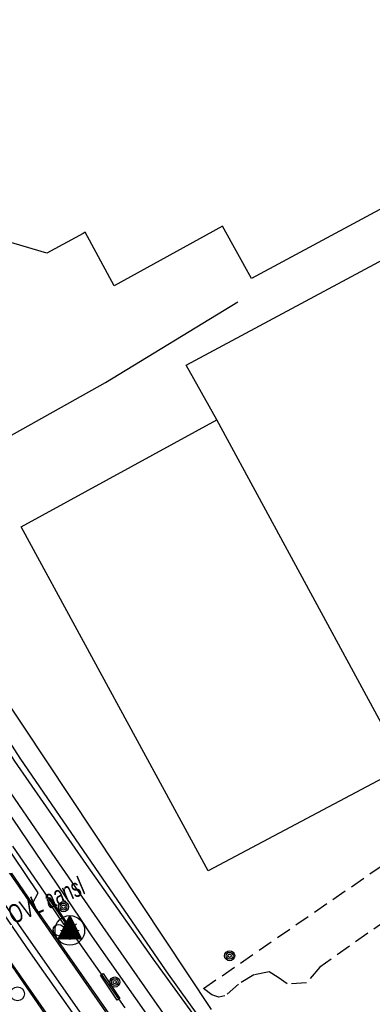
# Model space of a CAD drawing. Header units: metres. Extents: x 814 to 237605, y 2086 to 808797.
# Tile 36 of 57: x 119781 to 119828, y 403573 to 403705. Entities that reach past the tile are written whole.
import ezdxf

# ---------------------------------------------------------------- set-up
doc = ezdxf.new("R2010")
doc.units = ezdxf.units.M
doc.linetypes.add('E-L', pattern=[19.05, 12.7, -6.35])
doc.linetypes.add('Houtwal', pattern=[3, 2, -1])
doc.layers.get('0').update_dxf_attribs({"linetype": 'CONTINUOUS'})
for name, color, linetype in [('4503', 1, 'CONTINUOUS'), ('B-AF-HAAG-GD', 74, 'CONTINUOUS'), ('B-AF-HOUT-GD', 74, 'Houtwal'), ('B-BB-BORD-GD', 8, 'CONTINUOUS'), ('B-BP-BOOM-GD', 74, 'CONTINUOUS'), ('B-GB-BOUW-GD', 242, 'CONTINUOUS'), ('B-GR-GEMT2006-GS', 6, 'CONTINUOUS'), ('B-MK-ASSTRP-GD', 121, 'CONTINUOUS'), ('B-MK-STRP-GD', 121, 'CONTINUOUS'), ('B-OB-OVER-GD', 8, 'CONTINUOUS'), ('B-OV-PAAL-GD', 63, 'CONTINUOUS'), ('B-TR-SLOO-GD', 142, 'CONTINUOUS'), ('B-VH-FPAD-GD', 13, 'CONTINUOUS'), ('B-VH-HFDR-GD', 13, 'CONTINUOUS'), ('B-VH-PRKS-GD', 13, 'CONTINUOUS'), ('OVL HOH afstanden', 1, 'CONTINUOUS'), ('OVL Lichtpunt', 1, 'CONTINUOUS')]:
    doc.layers.add(name, color=color, linetype=linetype)
doc.linetypes.add('DIAMETER_10', pattern='A,12.7,-5.08,["4x10mm2",Standard,S=1,R=0,X=-5,Y=-0.5],-2', length=19.78)

# ---------------------------------------------------------------- blocks, each defined once
blk = doc.blocks.new('3001')
blk.add_line((-0.3, 0), (-0.3, -0.35))
blk.add_circle((0, 0), 0.3)
blk = doc.blocks.new('2901')
for radius in [0.27, 0.18, 0.09]:
    blk.add_circle((0, 0), radius)
blk = doc.blocks.new('2701')
at = {"lineweight": 0}
for q in [(-0.353, 0.351), (0.001, 0.497), (0.355, 0.351), (-0.499, -0.003), (-0.352, -0.356), (0.501, -0.003), (0.001, -0.503), (0.355, -0.356)]:
    blk.add_line((0.001, -0.003), q, dxfattribs=at)
blk = doc.blocks.new('2401')
blk.add_circle((0.001, -0.001), 0.375)
blk = doc.blocks.new('OV_MASTD')
at = {"layer": 'OVL Lichtpunt'}
for p, q in [((-0.3, 1.36), (0.73, 0.53)), ((-0.27, 1.44), (0.64, 0.71)), ((-0.23, 1.51), (0.54, 0.89)), ((-0.19, 1.59), (0.45, 1.08)), ((-0.15, 1.67), (0.36, 1.26)), ((-0.11, 1.74), (0.26, 1.44)), ((-0.07, 1.82), (0.17, 1.63)), ((-0.03, 1.9), (0.08, 1.81)), ((-0.97, 0.06), (0.53, -1.15)), ((-0.93, 0.14), (0.67, -1.15)), ((-0.89, 0.22), (0.8, -1.15)), ((-0.85, 0.29), (0.93, -1.15)), ((-0.81, 0.37), (1.07, -1.15)), ((-0.77, 0.45), (1.2, -1.15)), ((-0.73, 0.52), (1.33, -1.15)), ((-0.69, 0.6), (1.47, -1.15)), ((-0.65, 0.67), (1.57, -1.12)), ((-0.62, 0.75), (1.48, -0.94)), ((-0.58, 0.83), (1.38, -0.76)), ((-0.54, 0.9), (1.29, -0.57)), ((-0.5, 0.98), (1.2, -0.39)), ((-0.46, 1.06), (1.1, -0.21)), ((-0.42, 1.13), (1.01, -0.02)), ((-0.38, 1.21), (0.92, 0.16)), ((-0.34, 1.29), (0.82, 0.34)), ((-1.55, -1.08), (-1.47, -1.15)), ((-1.51, -1.01), (-1.33, -1.15)), ((-1.47, -0.93), (-1.2, -1.15)), ((-1.43, -0.85), (-1.07, -1.15)), ((-1.39, -0.78), (-0.93, -1.15)), ((-1.36, -0.7), (-0.8, -1.15)), ((-1.32, -0.62), (-0.67, -1.15)), ((-1.28, -0.55), (-0.53, -1.15)), ((-1.24, -0.47), (-0.4, -1.15)), ((-1.2, -0.39), (-0.27, -1.15)), ((-1.16, -0.32), (-0.13, -1.15)), ((-1.12, -0.24), (0, -1.15)), ((-1.08, -0.17), (0.13, -1.15)), ((-1.04, -0.09), (0.27, -1.15)), ((-1.01, -0.01), (0.4, -1.15))]:
    blk.add_line(p, q, dxfattribs=at)
at = {"layer": 'OVL Lichtpunt', "linetype": 'DIAMETER_10'}
blk.add_lwpolyline([(-1.58, -1.15), (0, 1.96), (1.58, -1.15), (-1.58, -1.15)], dxfattribs=at)
at = {"layer": 'OVL Lichtpunt'}
blk.add_circle((0, 0), 1.98, dxfattribs=at)

msp = doc.modelspace()

# ---------------------------------------------------------------- linework, layer by layer
at = {"layer": 'B-AF-HAAG-GD'}
for points in [[(119761.499697, 403639.078844), (119792.202795, 403656.238276), (119809.88265, 403667.031187)], [(119806.343624, 403572.351816), (119778.014281, 403615.024644), (119774.446943, 403620.220679), (119761.499697, 403639.078844)]]:
    msp.add_lwpolyline(points, dxfattribs=at)
at = {"layer": 'B-AF-HOUT-GD'}
msp.add_lwpolyline([(119865.386123, 403606.424812), (119832.178885, 403585.975576), (119820.832396, 403578.004199), (119819.070706, 403575.895685), (119816.45965, 403575.745183), (119815.283203, 403576.601628), (119814.091483, 403577.377233), (119812.026554, 403576.973039), (119809.955293, 403575.717244), (119808.153743, 403574.138838), (119807.34759, 403573.990199), (119806.397268, 403574.306104), (119805.306876, 403575.144667), (119831.230798, 403593.023452), (119851.056793, 403601.793158)], dxfattribs=at)
at = {"layer": 'B-GB-BOUW-GD'}
for points in [[(119840.080226, 403685.447905), (119811.727414, 403670.163039), (119807.849759, 403677.191544), (119793.341783, 403669.175097), (119789.466196, 403676.364902), (119789.185309, 403676.203224), (119784.355843, 403673.565719), (119778.777221, 403675.191063), (119777.80641, 403677.023533), (119778.660247, 403679.655078), (119775.930354, 403680.460859), (119773.98538, 403684.011433), (119774.360889, 403685.368556), (119774.133647, 403685.425181), (119770.370731, 403686.584863), (119771.442124, 403690.095204), (119771.570274, 403690.652135), (119770.164722, 403691.068995), (119768.222356, 403694.640059), (119769.111955, 403697.247017), (119766.416335, 403698.067698), (119764.469498, 403701.579157), (119765.325943, 403704.265091), (119762.59754, 403705.073107)], [(119832.203844, 403604.849386), (119805.909136, 403590.896906), (119780.919851, 403636.948266), (119807.061488, 403651.269484)]]:
    msp.add_lwpolyline(points, dxfattribs=at)
msp.add_lwpolyline([(119832.203844, 403604.849386), (119807.061488, 403651.269484), (119807.064095, 403651.271346), (119802.984902, 403658.582974), (119834.297457, 403675.408992), (119837.685982, 403668.941143), (119838.166171, 403668.140206), (119838.17474, 403668.101836), (119886.870989, 403694.324527), (119889.040598, 403690.117556), (119890.710646, 403691.087249), (119897.122243, 403694.79056), (119913.234869, 403664.858225), (119907.079572, 403661.539364), (119905.050779, 403660.463128), (119911.837885, 403647.845197)], close=True, dxfattribs=at)
at = {"layer": 'B-GR-GEMT2006-GS', "color": 1, "linetype": 'E-L', "lineweight": 30}
msp.add_lwpolyline([(119768.95813, 403609.920586), (119787.457015, 403582.939207), (119804.825815, 403558.313974), (119824.200219, 403530.763573), (119842.539338, 403505.614113), (119860.968097, 403480.191997), (119878.409484, 403456.473665), (119892.202799, 403440.994416), (119901.360637, 403433.763237), (119903.395735, 403432.972326), (119904.3002, 403430.260637), (119905.769981, 403425.515183)], dxfattribs=at)
at = {"layer": 'B-GR-GEMT2006-GS', "color": 1, "linetype": 'Continuous', "lineweight": 25}
for points in [[(119786.962543, 403583.966927), (119786.62172, 403583.758673), (119784.386174, 403587.062294), (119784.717862, 403587.317768)], [(119794.102974, 403573.8104), (119793.762151, 403573.602146), (119791.526605, 403576.905767), (119791.858294, 403577.161241)]]:
    msp.add_lwpolyline(points, close=True, dxfattribs=at)
at = {"layer": 'B-MK-ASSTRP-GD'}
for points in [[(119768.244241, 403600.05587), (119777.442249, 403586.67638), (119782.128192, 403579.928919), (119783.91636, 403577.35407), (119790.175284, 403568.435706)], [(119790.889897, 403568.992931), (119782.889871, 403580.460292), (119780.612988, 403583.724011), (119769.020233, 403600.531596)]]:
    msp.add_lwpolyline(points, dxfattribs=at)
at = {"layer": 'B-MK-STRP-GD'}
for points in [[(119828.932496, 403520.320498), (119819.843356, 403532.84265), (119811.962097, 403543.986948), (119805.914317, 403552.508409), (119798.761705, 403562.648605), (119791.132946, 403573.64705), (119785.237728, 403582.098238), (119784.656252, 403582.931823), (119777.46803, 403593.3068), (119770.623785, 403603.217016), (119764.016735, 403612.894032), (119758.774662, 403620.594613), (119753.886294, 403627.764795), (119748.816899, 403635.348456), (119740.625676, 403647.589087), (119731.618017, 403661.226924), (119729.09494, 403665.034461)], [(119828.033458, 403510.359256), (119819.789315, 403521.672354), (119811.011064, 403533.897501), (119796.129598, 403554.889783), (119783.590339, 403572.871913), (119779.81639, 403578.316126), (119773.244382, 403587.796757), (119761.658599, 403604.609481), (119752.567118, 403617.956585), (119741.672145, 403634.156823), (119732.974287, 403647.218963), (119723.597423, 403661.382946)]]:
    msp.add_lwpolyline(points, dxfattribs=at)
at = {"layer": 'B-TR-SLOO-GD'}
msp.add_lwpolyline([(119830.198232, 403534.788125), (119814.448267, 403556.995165), (119805.719288, 403569.21402), (119798.573365, 403579.125879), (119789.651868, 403591.752852), (119780.054031, 403605.571836), (119771.97688, 403618.078214), (119771.845527, 403618.386888), (119771.928905, 403618.75409), (119772.034509, 403618.832416), (119772.197756, 403618.909423), (119772.417987, 403618.95629), (119780.731159, 403605.956826), (119791.814974, 403589.764667), (119800.549903, 403577.049687), (119811.198908, 403562.215954), (119816.618823, 403554.594405), (119825.193353, 403542.43099), (119834.925236, 403528.781135)], dxfattribs=at)
at = {"layer": 'B-VH-FPAD-GD'}
for points in [[(119831.037175, 403528.072249), (119824.245357, 403537.616862), (119812.04338, 403554.623949), (119804.798697, 403564.872066), (119798.172813, 403574.323501), (119791.846717, 403583.427463), (119790.319715, 403585.643608), (119785.554413, 403592.559515), (119778.928375, 403602.176109), (119770.789013, 403614.052996), (119766.177488, 403620.800124), (119763.139344, 403625.356207), (119760.129599, 403629.828822), (119755.699746, 403636.411781), (119748.234838, 403647.50007), (119741.099327, 403658.257437), (119734.33952, 403668.517973)], [(119732.765517, 403667.472502), (119737.594252, 403660.158985), (119744.509378, 403649.607764), (119757.820001, 403629.774481), (119758.313744, 403629.045415), (119765.11281, 403619.005842), (119777.692597, 403600.825997), (119788.746782, 403584.546275), (119790.425651, 403582.073772), (119798.512165, 403570.506419)]]:
    msp.add_lwpolyline(points, dxfattribs=at)
at = {"layer": 'B-VH-HFDR-GD'}
for points in [[(119831.406391, 403517.367983), (119821.562901, 403530.980423), (119807.259407, 403551.002431), (119799.984125, 403561.297721), (119796.42398, 403566.427086), (119795.202805, 403568.186523), (119793.584118, 403570.518684), (119786.748412, 403580.269316), (119785.407029, 403582.216348), (119782.440226, 403586.522693), (119773.769076, 403599.108959), (119766.20403, 403610.149618), (119753.588418, 403628.660791), (119749.795252, 403634.332514), (119740.553131, 403648.151773), (119735.742513, 403655.479057), (119732.488774, 403660.382579), (119729.32048, 403665.184268)], [(119832.016347, 403504.546047), (119825.937975, 403512.945326), (119821.425492, 403519.094448), (119814.77281, 403528.281264), (119810.987376, 403533.59859), (119804.954504, 403542.149827), (119797.270632, 403552.94986), (119792.260294, 403560.057958), (119790.188001, 403562.99789), (119787.693321, 403566.599319), (119783.689115, 403572.379964), (119779.658922, 403578.206271), (119777.913347, 403580.729786), (119773.067418, 403587.710576), (119766.505049, 403597.16398), (119765.131726, 403599.187557), (119757.317853, 403610.701215), (119750.056844, 403621.43134), (119743.539276, 403631.081322), (119737.141067, 403640.718898), (119727.975264, 403654.386111), (119724.567838, 403659.551373), (119723.432047, 403661.273101)]]:
    msp.add_lwpolyline(points, dxfattribs=at)
at = {"layer": 'B-VH-PRKS-GD'}
msp.add_lwpolyline([(119782.440226, 403586.522693), (119783.204079, 403587.924614), (119771.408164, 403605.386883), (119764.338381, 403615.805727), (119756.091161, 403628.086529), (119755.963629, 403628.276435), (119749.795252, 403634.332514)], dxfattribs=at)

# ---------------------------------------------------------------- block references
at = {"layer": 'B-BB-BORD-GD', "xscale": 2.5, "yscale": 2.5, "zscale": 2.5}
msp.add_blockref('2401', (119780.409722, 403574.432174), dxfattribs=at)
at = {"layer": 'B-BP-BOOM-GD', "xscale": 2.5, "yscale": 2.5, "zscale": 2.5}
for p in [(119786.568701, 403586.081486), (119808.78701, 403579.524237), (119793.419847, 403576.007071)]:
    msp.add_blockref('2901', p, dxfattribs=at)
at = {"layer": 'B-OB-OVER-GD', "xscale": 2.5, "yscale": 2.5, "zscale": 2.5}
msp.add_blockref('3001', (119785.92769, 403582.963051), dxfattribs=at)
at = {"layer": 'B-OV-PAAL-GD', "xscale": 2.5, "yscale": 2.5, "zscale": 2.5}
msp.add_blockref('2701', (119787.415046, 403582.924691), dxfattribs=at)
at = {"layer": 'OVL HOH afstanden', "linetype": 'DIAMETER_10'}
msp.add_blockref('OV_MASTD', (119787.417454, 403582.917466), dxfattribs=at)

# ---------------------------------------------------------------- texts
at = {"layer": '4503', "width": 0.68}
msp.add_text('OVL aansl', height=2.5, rotation=22.981228, dxfattribs=at).set_placement((119779.861541, 403583.738575))

doc.saveas('drawing.dxf')
